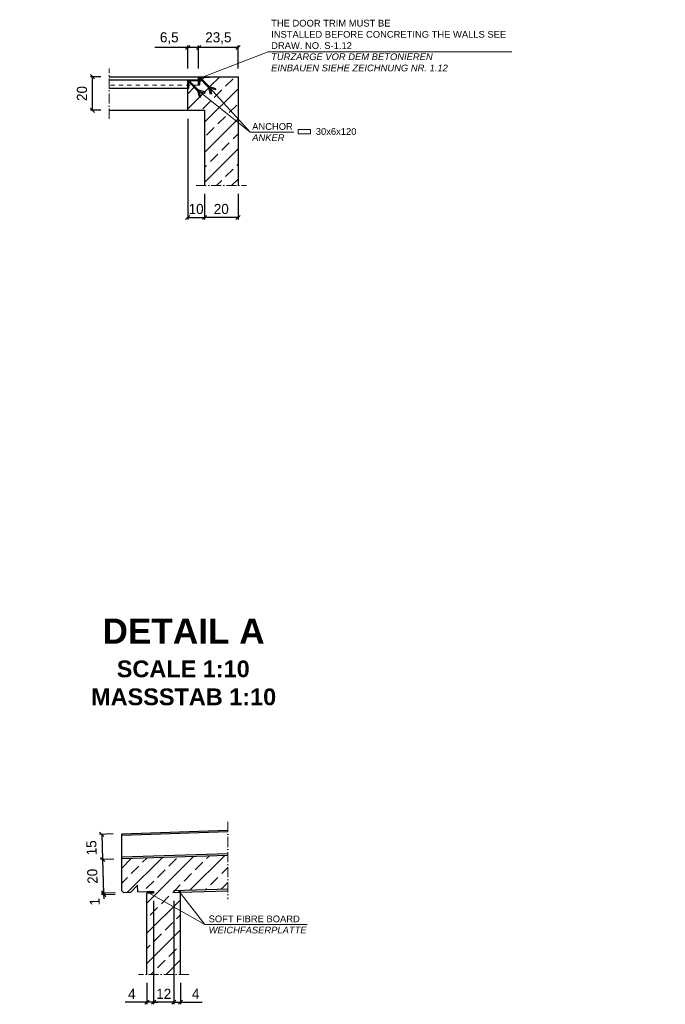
# Model space of a CAD drawing. Header units: millimetres. Extents: x -19424 to 109295, y -11926 to 8715.
# Tile 15 of 38: x 3377 to 7223, y -11735 to -5867. Entities that reach past the tile are written whole.
import ezdxf

# ---------------------------------------------------------------- set-up
doc = ezdxf.new("R2010")
doc.units = ezdxf.units.MM
doc.linetypes.add('ACAD_ISO10W100', pattern=[18, 12, -3, 0, -3])
doc.linetypes.add('JIS_02_1.0', pattern=[2, 1, -1])
doc.layers.add('Bemaßung', color=7, linetype='Continuous', lineweight=13)
doc.layers.add('Beschriftung', color=7, linetype='Continuous')
doc.styles.add('LBB3.5M1000', font='isocp.shx', dxfattribs={"height": 3.5})
doc.dimstyles.new('DIN', dxfattribs={"dimtxt": 2.5, "dimasz": 2.5, "dimexe": 1.25, "dimexo": 0.625, "dimtad": 1, "dimtih": 1, "dimdec": 4, "dimdsep": 46, "dimlunit": 6, "dimtxsty": 'Standard', "dimcen": 2.5, "dimadec": 0, "dimazin": 0, "dimtfac": 1, "dimtdec": 4, "dimtmove": 0, "dimatfit": 3, "dimfxl": 0, "dimtvp": 1, "dimtolj": 1, "dimtzin": 0, "dimarcsym": 0})

# ---------------------------------------------------------------- blocks, each defined once
blk = doc.blocks.new('_Oblique')
at = {"color": 0, "linetype": 'ByBlock', "lineweight": -2}
blk.add_line((-0.5, -0.5), (0.5, 0.5), dxfattribs=at)
blk = doc.blocks.new('*D130')
at = {"layer": 'Bemaßung', "color": 0, "lineweight": -2, "transparency": 16777216}
for p, q in [((4442.6, -6157.1), (4442.6, -6020.1)), ((4677.6, -6032.6), (4442.6, -6032.6)), ((4677.6, -6157.1), (4677.6, -6020.1))]:
    blk.add_line(p, q, dxfattribs=at)
at = {"layer": 'DEFPOINTS', "color": 0, "transparency": 16777216}
for p in [(4442.6, -6032.6), (4442.6, -6207.1), (4677.6, -6207.1)]:
    blk.add_point(p, dxfattribs=at)
at = {"layer": 'Bemaßung', "color": 0, "lineweight": -2, "transparency": 16777216, "xscale": 25, "yscale": 25, "zscale": 25, "rotation": 180}
blk.add_blockref('_Oblique', (4442.6, -6032.6), dxfattribs=at)
at = {"layer": 'Bemaßung', "color": 0, "lineweight": -2, "transparency": 16777216, "xscale": 25, "yscale": 25, "zscale": 25}
blk.add_blockref('_Oblique', (4677.6, -6032.6), dxfattribs=at)
at = {"layer": 'Bemaßung', "color": 0, "transparency": 16777216, "insert": (4560.1, -5977.6), "char_height": 60, "attachment_point": 5}
blk.add_mtext('\\A1;23,5', dxfattribs=at)
blk = doc.blocks.new('*D131')
at = {"layer": 'Bemaßung', "color": 0, "lineweight": -2, "transparency": 16777216}
for p, q in [((4377.6, -6032.6), (4182.6, -6032.6)), ((4377.6, -6157.1), (4377.6, -6020.1)), ((4442.6, -6032.6), (4377.6, -6032.6)), ((4442.6, -6157.1), (4442.6, -6020.1))]:
    blk.add_line(p, q, dxfattribs=at)
at = {"layer": 'DEFPOINTS', "color": 0, "transparency": 16777216}
for p in [(4377.6, -6032.6), (4377.6, -6207.1), (4442.6, -6207.1)]:
    blk.add_point(p, dxfattribs=at)
at = {"layer": 'Bemaßung', "color": 0, "lineweight": -2, "transparency": 16777216, "xscale": 25, "yscale": 25, "zscale": 25, "rotation": 180}
blk.add_blockref('_Oblique', (4377.6, -6032.6), dxfattribs=at)
at = {"layer": 'Bemaßung', "color": 0, "lineweight": -2, "transparency": 16777216, "xscale": 25, "yscale": 25, "zscale": 25}
blk.add_blockref('_Oblique', (4442.6, -6032.6), dxfattribs=at)
at = {"layer": 'Bemaßung', "color": 0, "transparency": 16777216, "insert": (4267.6, -5977.6), "char_height": 60, "attachment_point": 5}
blk.add_mtext('\\A1;6,5', dxfattribs=at)
blk = doc.blocks.new('*D132')
at = {"layer": 'Bemaßung', "color": 0, "lineweight": -2, "transparency": 16777216}
for p, q in [((4477.6, -6905.8), (4477.6, -7058.1)), ((4677.6, -6905.8), (4677.6, -7058.1)), ((4677.6, -7045.6), (4477.6, -7045.6))]:
    blk.add_line(p, q, dxfattribs=at)
at = {"layer": 'DEFPOINTS', "color": 0, "transparency": 16777216}
for p in [(4477.6, -6855.8), (4677.6, -6855.8), (4477.6, -7045.6)]:
    blk.add_point(p, dxfattribs=at)
at = {"layer": 'Bemaßung', "color": 0, "lineweight": -2, "transparency": 16777216, "xscale": 25, "yscale": 25, "zscale": 25, "rotation": 180}
blk.add_blockref('_Oblique', (4477.6, -7045.6), dxfattribs=at)
at = {"layer": 'Bemaßung', "color": 0, "lineweight": -2, "transparency": 16777216, "xscale": 25, "yscale": 25, "zscale": 25}
blk.add_blockref('_Oblique', (4677.6, -7045.6), dxfattribs=at)
at = {"layer": 'Bemaßung', "color": 0, "transparency": 16777216, "insert": (4577.6, -6995.6), "char_height": 60, "attachment_point": 5}
blk.add_mtext('\\A1;20', dxfattribs=at)
blk = doc.blocks.new('*D133')
at = {"layer": 'Bemaßung', "color": 0, "lineweight": -2, "transparency": 16777216}
for p, q in [((4377.6, -6457.1), (4377.6, -7058.1)), ((4477.6, -6905.8), (4477.6, -7058.1)), ((4377.6, -7045.6), (4477.6, -7045.6))]:
    blk.add_line(p, q, dxfattribs=at)
at = {"layer": 'DEFPOINTS', "color": 0, "transparency": 16777216}
for p in [(4377.6, -6407.1), (4477.6, -6855.8), (4477.6, -7045.6)]:
    blk.add_point(p, dxfattribs=at)
at = {"layer": 'Bemaßung', "color": 0, "lineweight": -2, "transparency": 16777216, "xscale": 25, "yscale": 25, "zscale": 25, "rotation": 180}
blk.add_blockref('_Oblique', (4377.6, -7045.6), dxfattribs=at)
at = {"layer": 'Bemaßung', "color": 0, "lineweight": -2, "transparency": 16777216, "xscale": 25, "yscale": 25, "zscale": 25}
blk.add_blockref('_Oblique', (4477.6, -7045.6), dxfattribs=at)
at = {"layer": 'Bemaßung', "color": 0, "transparency": 16777216, "insert": (4427.6, -6995.4), "char_height": 60, "attachment_point": 5}
blk.add_mtext('\\A1;10', dxfattribs=at)
blk = doc.blocks.new('*D134')
at = {"layer": 'Bemaßung', "color": 0, "lineweight": -2, "transparency": 16777216}
for p, q in [((3860.1, -6207.1), (3797.6, -6207.1)), ((3810.1, -6407.1), (3810.1, -6207.1)), ((3860.1, -6407.1), (3797.6, -6407.1))]:
    blk.add_line(p, q, dxfattribs=at)
at = {"layer": 'DEFPOINTS', "color": 0, "transparency": 16777216}
for p in [(3810.1, -6207.1), (3910.1, -6207.1), (3910.1, -6407.1)]:
    blk.add_point(p, dxfattribs=at)
at = {"layer": 'Bemaßung', "color": 0, "lineweight": -2, "transparency": 16777216, "xscale": 25, "yscale": 25, "zscale": 25}
for p, rotation in [((3810.1, -6207.1), 90), ((3810.1, -6407.1), 270)]:
    blk.add_blockref('_Oblique', p, dxfattribs=dict(at, rotation=rotation))
at = {"layer": 'Bemaßung', "color": 0, "transparency": 16777216, "insert": (3747.6, -6307.1), "char_height": 60, "attachment_point": 5, "rotation": 90}
blk.add_mtext('\\A1;20', dxfattribs=at)
blk = doc.blocks.new('*D135')
at = {"layer": 'Bemaßung', "color": 0, "lineweight": -2, "transparency": 16777216}
for p, q in [((4294.6, -11118.2), (4294.6, -11734.8)), ((4334.6, -11607), (4334.6, -11734.8)), ((4294.6, -11722.3), (4269.6, -11722.3)), ((4294.6, -11722.3), (4334.6, -11722.3)), ((4334.6, -11722.3), (4464.6, -11722.3))]:
    blk.add_line(p, q, dxfattribs=at)
at = {"layer": 'DEFPOINTS', "color": 0, "transparency": 16777216}
for p in [(4294.6, -11068.2), (4334.6, -11557), (4294.6, -11722.3)]:
    blk.add_point(p, dxfattribs=at)
at = {"layer": 'Bemaßung', "color": 0, "lineweight": -2, "transparency": 16777216, "xscale": 25, "yscale": 25, "zscale": 25}
blk.add_blockref('_Oblique', (4294.6, -11722.3), dxfattribs=at)
at = {"layer": 'Bemaßung', "color": 0, "lineweight": -2, "transparency": 16777216, "xscale": 25, "yscale": 25, "zscale": 25, "rotation": 180}
blk.add_blockref('_Oblique', (4334.6, -11722.3), dxfattribs=at)
at = {"layer": 'Bemaßung', "color": 0, "transparency": 16777216, "insert": (4424.6, -11672.3), "char_height": 60, "attachment_point": 5}
blk.add_mtext('\\A1;4', dxfattribs=at)
blk = doc.blocks.new('*D136')
at = {"layer": 'Bemaßung', "color": 0, "lineweight": -2, "transparency": 16777216}
for p, q in [((4174.6, -11118.2), (4174.6, -11734.8)), ((4134.6, -11607), (4134.6, -11734.8)), ((4134.6, -11722.3), (4004.6, -11722.3)), ((4174.6, -11722.3), (4134.6, -11722.3)), ((4174.6, -11722.3), (4199.6, -11722.3))]:
    blk.add_line(p, q, dxfattribs=at)
at = {"layer": 'DEFPOINTS', "color": 0, "transparency": 16777216}
for p in [(4174.6, -11068.2), (4134.6, -11557), (4174.6, -11722.3)]:
    blk.add_point(p, dxfattribs=at)
at = {"layer": 'Bemaßung', "color": 0, "lineweight": -2, "transparency": 16777216, "xscale": 25, "yscale": 25, "zscale": 25}
blk.add_blockref('_Oblique', (4134.6, -11722.3), dxfattribs=at)
at = {"layer": 'Bemaßung', "color": 0, "lineweight": -2, "transparency": 16777216, "xscale": 25, "yscale": 25, "zscale": 25, "rotation": 180}
blk.add_blockref('_Oblique', (4174.6, -11722.3), dxfattribs=at)
at = {"layer": 'Bemaßung', "color": 0, "transparency": 16777216, "insert": (4044.6, -11672.3), "char_height": 60, "attachment_point": 5}
blk.add_mtext('\\A1;4', dxfattribs=at)
blk = doc.blocks.new('*D137')
at = {"layer": 'Bemaßung', "color": 0, "lineweight": -2, "transparency": 16777216}
for p, q in [((4174.6, -11122.1), (4174.6, -11734.8)), ((4294.6, -11118.2), (4294.6, -11734.8)), ((4294.6, -11722.3), (4174.6, -11722.3))]:
    blk.add_line(p, q, dxfattribs=at)
at = {"layer": 'DEFPOINTS', "color": 0, "transparency": 16777216}
for p in [(4174.6, -11072.1), (4294.6, -11068.2), (4174.6, -11722.3)]:
    blk.add_point(p, dxfattribs=at)
at = {"layer": 'Bemaßung', "color": 0, "lineweight": -2, "transparency": 16777216, "xscale": 25, "yscale": 25, "zscale": 25, "rotation": 180}
blk.add_blockref('_Oblique', (4174.6, -11722.3), dxfattribs=at)
at = {"layer": 'Bemaßung', "color": 0, "lineweight": -2, "transparency": 16777216, "xscale": 25, "yscale": 25, "zscale": 25}
blk.add_blockref('_Oblique', (4294.6, -11722.3), dxfattribs=at)
at = {"layer": 'Bemaßung', "color": 0, "transparency": 16777216, "insert": (4234.6, -11672.3), "char_height": 60, "attachment_point": 5}
blk.add_mtext('\\A1;12', dxfattribs=at)
blk = doc.blocks.new('*D138')
at = {"layer": 'Bemaßung', "color": 0, "lineweight": -2, "transparency": 16777216}
for p, q in [((3944.7, -11069.5), (3863.9, -11072.1)), ((3945, -11079.5), (3864.3, -11082.1)), ((3876.4, -11071.7), (3875.6, -11046.7)), ((3876.8, -11081.7), (3876.4, -11071.7)), ((3876.8, -11081.7), (3877.6, -11106.7))]:
    blk.add_line(p, q, dxfattribs=at)
at = {"layer": 'DEFPOINTS', "color": 0, "transparency": 16777216}
for p in [(3876.4, -11071.7), (3994.7, -11067.9), (3995, -11077.9)]:
    blk.add_point(p, dxfattribs=at)
at = {"layer": 'Bemaßung', "color": 0, "lineweight": -2, "transparency": 16777216, "xscale": 25, "yscale": 25, "zscale": 25}
for p, rotation in [((3876.4, -11071.7), 271.8477958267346), ((3876.8, -11081.7), 91.84779582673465)]:
    blk.add_blockref('_Oblique', p, dxfattribs=dict(at, rotation=rotation))
at = {"layer": 'Bemaßung', "color": 0, "transparency": 16777216, "insert": (3822.9, -11123.7), "char_height": 60, "attachment_point": 5, "rotation": 91.8478}
blk.add_mtext('\\A1;1', dxfattribs=at)
blk = doc.blocks.new('*D139')
at = {"layer": 'Bemaßung', "color": 0, "lineweight": -2, "transparency": 16777216}
for p, q in [((3938.3, -10869.6), (3857.5, -10872.2)), ((3870, -10871.8), (3876.4, -11071.7)), ((3944.7, -11069.5), (3863.9, -11072.1))]:
    blk.add_line(p, q, dxfattribs=at)
at = {"layer": 'DEFPOINTS', "color": 0, "transparency": 16777216}
for p in [(3988.2, -10868), (3876.4, -11071.7), (3994.7, -11067.9)]:
    blk.add_point(p, dxfattribs=at)
at = {"layer": 'Bemaßung', "color": 0, "lineweight": -2, "transparency": 16777216, "xscale": 25, "yscale": 25, "zscale": 25}
for p, rotation in [((3870, -10871.8), 91.84779582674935), ((3876.4, -11071.7), 271.8477958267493)]:
    blk.add_blockref('_Oblique', p, dxfattribs=dict(at, rotation=rotation))
at = {"layer": 'Bemaßung', "color": 0, "transparency": 16777216, "insert": (3810.1, -10971.7), "char_height": 60, "attachment_point": 5, "rotation": 91.8478}
blk.add_mtext('\\A1;20', dxfattribs=at)
blk = doc.blocks.new('*D222')
at = {"layer": 'Bemaßung', "color": 0, "lineweight": -2, "transparency": 16777216}
for p, q in [((3933.4, -10719.7), (3852.7, -10722.3)), ((3865.1, -10721.9), (3870, -10871.8)), ((3938.3, -10869.6), (3857.5, -10872.2))]:
    blk.add_line(p, q, dxfattribs=at)
at = {"layer": 'DEFPOINTS', "color": 0, "transparency": 16777216}
for p in [(3983.4, -10718), (3870, -10871.8), (3988.2, -10868)]:
    blk.add_point(p, dxfattribs=at)
at = {"layer": 'Bemaßung', "color": 0, "lineweight": -2, "transparency": 16777216, "xscale": 25, "yscale": 25, "zscale": 25}
for p, rotation in [((3865.1, -10721.9), 91.84779582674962), ((3870, -10871.8), 271.8477958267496)]:
    blk.add_blockref('_Oblique', p, dxfattribs=dict(at, rotation=rotation))
at = {"layer": 'Bemaßung', "color": 0, "transparency": 16777216, "insert": (3804.6, -10802.4), "char_height": 60, "attachment_point": 5, "rotation": 91.8478}
blk.add_mtext('\\A1;15', dxfattribs=at)

msp = doc.modelspace()

# ---------------------------------------------------------------- hatches: boundary and pattern name
h = msp.add_hatch(color=256)
h.dxf.hatch_style = 1
h.paths.add_polyline_path([(4134.603, -11063.348), (4144.598, -11063.026), (4144.92, -11073.021), (4134.603, -11073.353)])
h = msp.add_hatch(color=256)
h.dxf.hatch_style = 1
h.paths.add_polyline_path([(4324.286, -11057.229), (4334.603, -11056.896), (4334.603, -11066.901), (4324.608, -11067.224)])
at = {"layer": 'Bemaßung', "lineweight": 13}
h = msp.add_hatch(dxfattribs=at)
h.set_pattern_fill('ANSI33', color=252, scale=20)
h.paths.add_polyline_path([(4616.892, -11047.789), (4616.892, -10847.685), (3984.364, -10868.091), (3984.364, -11058.19), (3994.681, -11067.862), (4039.658, -11066.411), (4078.347, -11025.142), (4079.637, -11065.121), (4174.26, -11062.069), (4174.582, -11072.064), (4134.603, -11073.353), (4134.603, -11309.026), (4134.603, -11557.003), (4334.603, -11557.003), (4334.603, -11066.901), (4294.623, -11068.191), (4294.3, -11058.196)])

# ---------------------------------------------------------------- linework, layer by layer
at = {"linetype": 'ACAD_ISO10W100', "lineweight": 13, "ltscale": 5}
for p, q in [((4427.631, -6855.777), (4727.631, -6855.777)), ((4616.892, -10647.607), (4616.892, -11107.794)), ((4384.603, -11557.003), (4084.603, -11557.003))]:
    msp.add_line(p, q, dxfattribs=at)
for p, q in [((3984.364, -10718.013), (4616.892, -10697.607)), ((4616.892, -10707.612), (3984.364, -10728.018)), ((3984.364, -11058.19), (3984.364, -10718.013)), ((4616.892, -10837.68), (3984.364, -10858.086)), ((4616.892, -10847.685), (3984.364, -10868.091)), ((4078.347, -11025.142), (4039.658, -11066.411)), ((4079.637, -11065.121), (4078.347, -11025.142)), ((3984.364, -11058.19), (3994.681, -11067.862)), ((3994.681, -11067.862), (4039.658, -11066.411)), ((4079.637, -11065.121), (4134.603, -11063.348)), ((4134.603, -11063.348), (4174.26, -11062.069)), ((4174.582, -11072.064), (4134.603, -11073.353)), ((4134.603, -11557.003), (4134.603, -11073.353)), ((4144.598, -11063.026), (4144.92, -11073.021)), ((4174.26, -11062.069), (4174.582, -11072.064)), ((4616.892, -11047.789), (4294.3, -11058.196)), ((4294.3, -11058.196), (4294.623, -11068.191)), ((4294.624, -11068.191), (4334.603, -11066.901)), ((4324.286, -11057.229), (4324.608, -11067.224)), ((4334.603, -11557.003), (4334.603, -11056.896)), ((4334.603, -11066.901), (4616.892, -11057.794))]:
    msp.add_line(p, q)
at = {"layer": 'Beschriftung', "lineweight": 9}
for p, q in [((4856.513, -6058.491), (6307.671, -6058.491)), ((4480.332, -11259.901), (4141.677, -11068.649)), ((4480.332, -11259.901), (4327.593, -11062.3)), ((4480.332, -11259.901), (5090.063, -11259.901))]:
    msp.add_line(p, q, dxfattribs=at)

# ---------------------------------------------------------------- texts
at = {"layer": 'Beschriftung', "color": 1, "insert": (-8364.252, -6144.335), "char_height": 80, "width": 765.3565, "attachment_point": 1, "style": 'LBB3.5M1000', "bg_fill": 2}
msp.add_mtext('\\pi27.371;{\\fArial|b0|i0|c0|p34;\\C256;EMERGENCY \\P\\pi264.02;EXIT\\P\\pi-11.346;\\fArial|b0|i1|c0|p34;NOTAUSGANG}', dxfattribs=at)
at = {"layer": 'Beschriftung', "insert": (-6365.958, -9896.265), "char_height": 150, "width": 1682.94636, "attachment_point": 1, "style": 'LBB3.5M1000', "bg_fill": 2}
msp.add_mtext('\\pi387.94;{\\fArial|b1|i0|c0|p34;SECTION\\L\\P\\pi383.65;\\fArial|b1|i1|c0|p34;\\lSCHNITT}', dxfattribs=at)
at = {"layer": 'Beschriftung', "lineweight": 15, "insert": (4502.147, -11205.678), "char_height": 40, "width": 892.31077, "attachment_point": 1, "style": 'LBB3.5M1000'}
msp.add_mtext('{\\fArial|b0|i0|c0|p34;SOFT FIBRE BOARD\\P\\fArial|b0|i1|c0|p34;WEICHFASERPLATTE}', dxfattribs=at)

# ---------------------------------------------------------------- dimensions: what is measured, and where the dimension line sits
at = {"layer": 'Bemaßung'}
for base, p1, p2, text, override, picture, middle in [((4477.631, -7045.561), (4677.631, -6855.777), (4477.631, -6855.777), '20', {"dimscale": 10, "dimtxt": 6, "dimexo": 5, "dimgap": 2, "dimdec": 2, "dimblk1": 'Oblique', "dimblk2": 'Oblique', "dimsah": 1, "dimtdec": 2, "dimtmove": 2}, '*D132', (4577.631, -6995.561)), ((4174.582, -11722.27), (4294.623, -11068.191), (4174.582, -11072.064), '12', {"dimscale": 10, "dimtxt": 6, "dimexo": 5, "dimgap": 2, "dimdec": 2, "dimblk1": 'Oblique', "dimblk2": 'Oblique', "dimsah": 1, "dimtdec": 2}, '*D137', (4234.602, -11672.27))]:
    dim = msp.add_linear_dim(base=base, p1=p1, p2=p2, text=text, dimstyle='DIN', override=override, dxfattribs=at)
    dim.commit()
    dim.dimension.update_dxf_attribs({"geometry": picture, "text_midpoint": middle})
for base, p1, p2, angle, text, override, picture, middle, dimtype in [((3869.986, -10871.781), (3983.395, -10718.044), (3988.232, -10867.966), 271.8477958, '15', {"dimscale": 10, "dimtxt": 6, "dimexo": 5, "dimgap": 2, "dimdec": 2, "dimblk1": 'Oblique', "dimblk2": 'Oblique', "dimsah": 1, "dimtdec": 2, "dimtmove": 2}, '*D222', (3804.65, -10802.372), 161), ((3876.435, -11071.677), (3988.232, -10867.966), (3994.681, -11067.862), 271.8477958, '20', {"dimscale": 10, "dimtxt": 6, "dimexo": 5, "dimgap": 2, "dimdec": 2, "dimblk1": 'Oblique', "dimblk2": 'Oblique', "dimsah": 1, "dimtdec": 2, "dimtmove": 2}, '*D139', (3810.114, -10971.729), 161), ((3876.435, -11071.677), (3995.003, -11077.857), (3994.681, -11067.862), 91.8477958, '1', {"dimscale": 10, "dimtxt": 6, "dimexo": 5, "dimgap": 2, "dimdec": 2, "dimblk1": 'Oblique', "dimblk2": 'Oblique', "dimsah": 1, "dimtdec": 2, "dimtmove": 2}, '*D138', (3822.885, -11123.722), 161), ((4174.583, -11722.27), (4134.603, -11557.003), (4174.583, -11068.191), 180, '4', {"dimscale": 10, "dimtxt": 6, "dimexo": 5, "dimgap": 2, "dimdec": 2, "dimblk1": 'Oblique', "dimblk2": 'Oblique', "dimsah": 1, "dimtdec": 2}, '*D136', (4044.603, -11722.27), 160)]:
    dim = msp.add_linear_dim(base=base, p1=p1, p2=p2, angle=angle, text=text, dimstyle='DIN', override=override, dxfattribs=at)
    dim.commit()
    dim.dimension.update_dxf_attribs({"geometry": picture, "text_midpoint": middle, "dimtype": dimtype})
dim = msp.add_linear_dim(base=(4294.623, -11722.27), p1=(4334.603, -11557.003), p2=(4294.623, -11068.191), text='4', dimstyle='DIN', override={"dimscale": 10, "dimtxt": 6, "dimexo": 5, "dimgap": 2, "dimdec": 2, "dimblk1": 'Oblique', "dimblk2": 'Oblique', "dimsah": 1, "dimtdec": 2}, dxfattribs=at)
dim.commit()
dim.dimension.update_dxf_attribs({"geometry": '*D135', "text_midpoint": (4424.603, -11722.27), "dimtype": 160})

# ---------------------------------------------------------------- next in the draw order: hatches: boundary and pattern name
at = {"lineweight": 9}
h = msp.add_hatch(dxfattribs=at)
h.set_pattern_fill('ANSI31', color=256, angle=-90)
h.set_pattern_definition([(315, (-1291.1392, -5729.782), (2.245064, 2.245064), [])])
edge = h.paths.add_edge_path()
edge.add_line((4442.631, -6257.089), (4442.631, -6207.089))
edge.add_line((4442.631, -6207.089), (4507.631, -6207.089))
edge.add_line((4507.631, -6207.089), (4507.631, -6209.589))
edge.add_arc((4505.131, -6209.589), 2.5, -90, 0, ccw=False)
edge.add_line((4505.131, -6212.089), (4452.631, -6212.089))
edge.add_arc((4452.631, -6217.089), 5, 90, 180)
edge.add_line((4447.631, -6217.089), (4447.631, -6254.589))
edge.add_arc((4445.131, -6254.589), 2.5, -90, 0, ccw=False)
edge.add_line((4445.131, -6257.089), (4442.631, -6257.089))
h = msp.add_hatch(dxfattribs=at)
h.set_pattern_fill('ANSI31', color=256)
h.set_pattern_definition([(45, (-1291.1392, -5729.782), (-2.245064, 2.245064), [])])
edge = h.paths.add_edge_path()
edge.add_line((4377.631, -6277.089), (4377.631, -6227.089))
edge.add_line((4377.631, -6227.089), (4442.631, -6227.089))
edge.add_line((4442.631, -6227.089), (4442.631, -6229.589))
edge.add_arc((4440.131, -6229.589), 2.5, -90, 0, ccw=False)
edge.add_line((4440.131, -6232.089), (4387.631, -6232.089))
edge.add_arc((4387.631, -6237.089), 5, 90, 180)
edge.add_line((4382.631, -6237.089), (4382.631, -6274.589))
edge.add_arc((4380.131, -6274.589), 2.5, -90, 0, ccw=False)
edge.add_line((4380.131, -6277.089), (4377.631, -6277.089))
at = {"layer": 'Bemaßung', "lineweight": 13}
h = msp.add_hatch(dxfattribs=at)
h.set_pattern_fill('ANSI33', color=252, scale=20)
h.paths.add_polyline_path([(4445.749, -6295.575), (4454.622, -6328.69), (4448.826, -6330.243), (4438.681, -6292.382), (4403.388, -6257.089), (4382.631, -6257.089), (4382.631, -6274.589, -0.41421356), (4380.131, -6277.089), (4377.631, -6277.089), (4377.631, -6407.089), (4477.631, -6407.089), (4477.631, -6855.777), (4677.631, -6855.777), (4677.631, -6479.923)])
h.paths.add_polyline_path([(4508.821, -6268.38), (4545.785, -6278.284), (4544.232, -6284.08), (4510.614, -6275.072), (4511.022, -6276.593), (4677.631, -6458.68), (4677.631, -6207.089), (4442.631, -6207.089), (4442.631, -6257.089), (4411.874, -6257.089), (4442.924, -6288.139), (4480.785, -6298.284), (4479.232, -6304.08), (4445.614, -6295.072), (4445.749, -6295.575), (4677.631, -6479.923), (4677.631, -6458.68), (4511.022, -6276.593)])
h.paths.add_polyline_path([(4447.681, -6216.382), (4451.924, -6212.139), (4509.061, -6269.276), (4519.622, -6308.69), (4513.826, -6310.243), (4503.681, -6272.382)], flags=16)
h.paths.add_polyline_path([(4442.631, -6229.589, -0.41421356), (4440.131, -6232.089), (4387.631, -6232.089, 0.03548915), (4386.924, -6232.139), (4411.874, -6257.089), (4442.631, -6257.089)])
h.paths.add_polyline_path([(4382.681, -6236.382, 0.03548915), (4382.631, -6237.089), (4382.631, -6257.089), (4403.388, -6257.089)])

# ---------------------------------------------------------------- next in the draw order: linework, layer by layer
at = {"linetype": 'ACAD_ISO10W100', "lineweight": 13, "ltscale": 5}
msp.add_line((3910.131, -6457.089), (3910.131, -6157.089), dxfattribs=at)
for p, q in [((3910.131, -6207.089), (4677.631, -6207.089)), ((4677.631, -6207.089), (4677.631, -6855.777)), ((4437.631, -6227.089), (3910.131, -6227.089)), ((4377.631, -6277.089), (3910.131, -6277.089)), ((4377.631, -6407.089), (4377.631, -6277.089)), ((3910.131, -6407.089), (4477.631, -6407.089)), ((4477.631, -6407.089), (4477.631, -6855.777))]:
    msp.add_line(p, q)
at = {"linetype": 'JIS_02_1.0', "lineweight": 9, "ltscale": 25}
msp.add_lwpolyline([(3910.131, -6207.089), (4442.631, -6207.089), (4442.631, -6257.089), (3910.131, -6257.089)], dxfattribs=at)
for points in [[(4442.631, -6257.089), (4442.631, -6207.089), (4507.631, -6207.089), (4507.631, -6209.589, -0.41421356), (4505.131, -6212.089), (4452.631, -6212.089, 0.41421356), (4447.631, -6217.089), (4447.631, -6254.589, -0.41421356), (4445.131, -6257.089)], [(4377.631, -6277.089), (4377.631, -6227.089), (4442.631, -6227.089), (4442.631, -6229.589, -0.41421356), (4440.131, -6232.089), (4387.631, -6232.089, 0.41421356), (4382.631, -6237.089), (4382.631, -6274.589, -0.41421356), (4380.131, -6277.089)]]:
    msp.add_lwpolyline(points, format="xyb", close=True)
for points in [[(4509.061, -6269.276), (4451.924, -6212.139), (4447.681, -6216.382), (4503.681, -6272.382)], [(4444.061, -6289.276), (4386.924, -6232.139), (4382.681, -6236.382), (4438.681, -6292.382)], [(4509.061, -6269.276), (4519.622, -6308.69), (4513.826, -6310.243), (4503.681, -6272.382)], [(4510.614, -6275.072), (4544.232, -6284.08), (4545.785, -6278.284), (4507.924, -6268.139)], [(4444.061, -6289.276), (4454.622, -6328.69), (4448.826, -6330.243), (4438.681, -6292.382)], [(4445.614, -6295.072), (4479.232, -6304.08), (4480.785, -6298.284), (4442.924, -6288.139)]]:
    msp.add_lwpolyline(points)
at = {"layer": 'Beschriftung', "lineweight": 9}
for p, q in [((4856.513, -6058.491), (4466.15, -6209.137)), ((4748.941, -6536.615), (4506.852, -6272.037)), ((4748.941, -6536.615), (4441.186, -6291.948)), ((4748.941, -6536.615), (5009.155, -6536.615))]:
    msp.add_line(p, q, dxfattribs=at)
msp.add_lwpolyline([(5035.226, -6547.443), (5108.919, -6547.443), (5108.919, -6521.443), (5035.226, -6521.443)], close=True, dxfattribs=at)

# ---------------------------------------------------------------- next in the draw order: texts
at = {"layer": 'Beschriftung', "lineweight": 15, "char_height": 40, "attachment_point": 1, "style": 'LBB3.5M1000'}
for s, insert, width in [('{\\fArial|b0|i0|c0|p34;THE DOOR TRIM MUST BE\\PINSTALLED BEFORE CONCRETING THE WALLS SEE DRAW. NO. S-1.12\\P\\fArial|b0|i1|c0|p34;TÜRZARGE VOR DEM BETONIEREN\\PEINBAUEN SIEHE ZEICHNUNG NR. 1.12}', (4874.497, -5867.883), 1554.02443), ('{\\fArial|b0|i0|c0|p34;ANCHOR  \\P\\fArial|b0|i1|c0|p34;ANKER}', (4761.615, -6483.525), 257.11629), ('{\\fArial|b0|i0|c0|p34;30x6x120}', (5140.381, -6513.338), 270.58552)]:
    msp.add_mtext(s, dxfattribs=dict(at, insert=insert, width=width))
at = {"layer": 'Beschriftung', "insert": (3503.483, -9435.802), "char_height": 150, "width": 1682.94636, "attachment_point": 1, "style": 'LBB3.5M1000', "bg_fill": 2}
msp.add_mtext('\\pi366.35;{\\fArial|b1|i0|c0|p34;DETAIL A\\P\\pi451.5;\\H0.66667x;SCALE 1:10\\P\\pi298.7;MASSSTAB 1:10}', dxfattribs=at)

# ---------------------------------------------------------------- next in the draw order: dimensions: what is measured, and where the dimension line sits
at = {"layer": 'Bemaßung'}
for base, p1, p2, text, override, picture, middle in [((4377.631, -6032.61), (4442.631, -6207.089), (4377.631, -6207.089), '6,5', {"dimscale": 10, "dimtxt": 6, "dimexo": 5, "dimgap": 2, "dimdec": 2, "dimblk1": 'Oblique', "dimblk2": 'Oblique', "dimsah": 1, "dimtdec": 2, "dimtmove": 0}, '*D131', (4267.631, -5977.61)), ((4442.631, -6032.61), (4677.631, -6207.089), (4442.631, -6207.089), '23,5', {"dimscale": 10, "dimtxt": 6, "dimexo": 5, "dimgap": 2, "dimdec": 2, "dimblk1": 'Oblique', "dimblk2": 'Oblique', "dimsah": 1, "dimtdec": 2, "dimtmove": 2}, '*D130', (4560.131, -5977.61))]:
    dim = msp.add_linear_dim(base=base, p1=p1, p2=p2, text=text, dimstyle='DIN', override=override, dxfattribs=at)
    dim.commit()
    dim.dimension.update_dxf_attribs({"geometry": picture, "text_midpoint": middle})
dim = msp.add_linear_dim(base=(3810.08, -6207.089), p1=(3910.131, -6407.089), p2=(3910.131, -6207.089), angle=90, text='20', dimstyle='DIN', override={"dimscale": 10, "dimtxt": 6, "dimexo": 5, "dimgap": 2, "dimdec": 2, "dimblk1": 'Oblique', "dimblk2": 'Oblique', "dimsah": 1, "dimtdec": 2, "dimtmove": 2}, dxfattribs=at)
dim.commit()
dim.dimension.update_dxf_attribs({"geometry": '*D134', "text_midpoint": (3747.573, -6307.089), "dimtype": 160})
dim = msp.add_linear_dim(base=(4477.631, -7045.561), p1=(4377.631, -6407.089), p2=(4477.631, -6855.777), text='10', dimstyle='DIN', override={"dimscale": 10, "dimtxt": 6, "dimexo": 5, "dimgap": 2, "dimdec": 2, "dimblk1": 'Oblique', "dimblk2": 'Oblique', "dimsah": 1, "dimtdec": 2, "dimtmove": 2}, dxfattribs=at)
dim.commit()
dim.dimension.update_dxf_attribs({"geometry": '*D133', "text_midpoint": (4427.631, -6995.422), "dimtype": 160})

doc.saveas('drawing.dxf')
